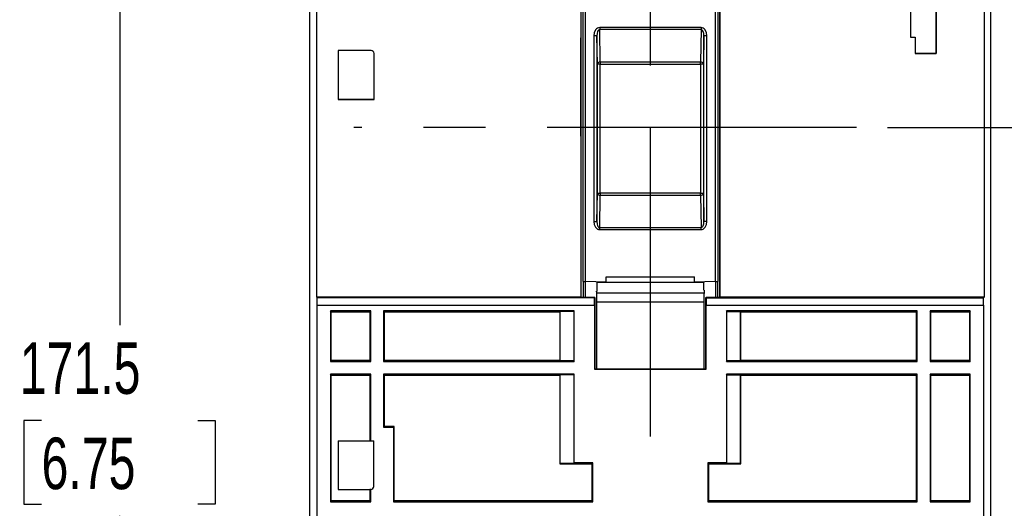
# Model space of a CAD drawing. Header units: millimetres. Extents: x 0 to 699, y 0 to 540.
# Tile 22 of 38: x 391 to 493, y 164 to 214. Entities that reach past the tile are written whole.
import ezdxf

# ---------------------------------------------------------------- set-up
doc = ezdxf.new("R2010")
doc.units = ezdxf.units.MM
doc.header["$LTSCALE"] = 2.5
doc.linetypes.add('CENTERX2', pattern=[20.32, 12.7, -2.54, 2.54, -2.54])
doc.layers.add('CENTER', color=40, linetype='CENTERX2')
doc.layers.add('DIMENSIONS', color=140, linetype='Continuous', lineweight=25)
doc.styles.add('SLDTEXTSTYLE0', font='TXT', dxfattribs={"width": 0.7})
doc.dimstyles.new('SLDDIMSTYLE0', dxfattribs={"dimtxt": 5.39502, "dimasz": 8.255, "dimexe": 0, "dimexo": 0.0625, "dimgap": 1.348755, "dimtad": 0, "dimtih": 1, "dimtoh": 1, "dimrnd": 1e-09, "dimzin": 12, "dimdsep": 46, "dimtxsty": 'SLDTEXTSTYLE0', "dimsah": 1, "dimcen": 0.09, "dimadec": 0, "dimazin": 3, "dimtfac": 1, "dimtofl": 0, "dimtmove": 0, "dimatfit": 3, "dimfxl": 0, "dimfrac": 2, "dimtolj": 1, "dimtzin": 12, "dimarcsym": 0})
doc.dimstyles.new('SLDDIMSTYLE1', dxfattribs={"dimtxt": 5.39502, "dimasz": 8.255, "dimexe": 0, "dimexo": 0.0625, "dimgap": 1.348755, "dimtad": 0, "dimtih": 1, "dimtoh": 1, "dimrnd": 1e-09, "dimzin": 12, "dimdsep": 46, "dimtxsty": 'SLDTEXTSTYLE0', "dimsah": 1, "dimcen": 0.09, "dimadec": 0, "dimazin": 3, "dimtfac": 1, "dimtmove": 0, "dimatfit": 0, "dimfxl": 0, "dimfrac": 2, "dimtolj": 1, "dimtzin": 12, "dimarcsym": 0})

# ---------------------------------------------------------------- blocks, each defined once
blk = doc.blocks.new('_D_12')
at = {"layer": 'DIMENSIONS'}
for p, q in [((506.48, 251.52), (506.48, 267.4)), ((486.7, 251.52), (514.42, 251.52)), ((498.47, 227.29), (496.65, 227.29)), ((496.65, 227.29), (496.65, 218.72)), ((514.5, 227.29), (516.31, 227.29)), ((516.31, 227.29), (516.31, 218.72)), ((496.65, 218.72), (498.47, 218.72)), ((516.31, 218.72), (514.5, 218.72)), ((480.52, 203.07), (514.42, 203.07)), ((506.48, 203.07), (506.48, 187.19))]:
    blk.add_line(p, q, dxfattribs=at)
for points in [[(506.48, 251.52), (507.75, 259.78), (505.21, 259.78)], [(506.48, 203.07), (505.21, 194.81), (507.75, 194.81)]]:
    blk.add_solid(points, dxfattribs=at)
at = {"layer": 'DIMENSIONS', "char_height": 5.292, "attachment_point": 1, "style": 'SLDTEXTSTYLE0'}
for s, insert in [('48.5', (498.47, 235.32)), ('1.91', (498.47, 225.54))]:
    blk.add_mtext(s, dxfattribs=dict(at, insert=insert))
blk = doc.blocks.new('_D_14')
at = {"layer": 'DIMENSIONS'}
for p, q in [((429.89, 258.74), (393.75, 258.74)), ((401.69, 258.74), (401.69, 182.77)), ((393.67, 172.99), (391.86, 172.99)), ((391.86, 172.99), (391.86, 164.42)), ((409.7, 172.99), (411.51, 172.99)), ((411.51, 172.99), (411.51, 164.42)), ((391.86, 164.42), (393.67, 164.42)), ((411.51, 164.42), (409.7, 164.42)), ((401.69, 87.24), (401.69, 163.21)), ((429.91, 87.24), (393.75, 87.24))]:
    blk.add_line(p, q, dxfattribs=at)
for points in [[(401.69, 258.74), (400.42, 250.49), (402.96, 250.49)], [(401.69, 87.24), (402.96, 95.49), (400.42, 95.49)]]:
    blk.add_solid(points, dxfattribs=at)
at = {"layer": 'DIMENSIONS', "char_height": 5.292, "attachment_point": 1, "style": 'SLDTEXTSTYLE0'}
for s, insert in [('171.5', (391.43, 181.02)), ('6.75', (393.67, 171.24))]:
    blk.add_mtext(s, dxfattribs=dict(at, insert=insert))

msp = doc.modelspace()

# ---------------------------------------------------------------- linework, layer by layer
for p, q in [((421.205, 94.469), (421.205, 251.408)), ((491.144, 94.469), (491.144, 251.408)), ((449.039, 221.086), (449.039, 212.282)), ((449.264, 187.252), (449.264, 221.21)), ((449.505, 187.248), (449.505, 221.21)), ((462.845, 221.21), (462.845, 187.248)), ((463.086, 221.21), (463.086, 187.252)), ((463.311, 221.086), (463.311, 212.282)), ((421.921, 185.649), (421.921, 218.028)), ((485.511, 217.733), (485.511, 210.661)), ((485.513, 210.659), (485.513, 217.735)), ((490.429, 218.028), (490.429, 185.649)), ((449.036, 217.287), (449.036, 212.284)), ((463.313, 212.284), (463.313, 217.287)), ((482.888, 214.949), (482.888, 212.36)), ((482.89, 214.951), (482.89, 212.362)), ((450.973, 213.334), (450.973, 213.122)), ((461.377, 213.334), (450.973, 213.334)), ((461.377, 213.334), (461.377, 213.122)), ((461.384, 213.334), (461.377, 213.334)), ((461.384, 213.334), (461.381, 213.122)), ((449.029, 212.284), (449.036, 212.284)), ((449.029, 212.284), (449.029, 202.194)), ((449.029, 212.284), (449.032, 212.282)), ((449.036, 212.284), (449.039, 212.282)), ((450.68, 212.496), (450.38, 212.496)), ((450.38, 212.496), (450.38, 193.424)), ((450.731, 209.586), (450.68, 212.496)), ((450.68, 212.496), (450.68, 193.424)), ((451.031, 209.798), (450.973, 213.122)), ((461.377, 213.122), (450.973, 213.122)), ((461.377, 213.122), (461.319, 209.798)), ((461.381, 213.122), (461.377, 213.122)), ((461.67, 212.496), (461.619, 209.586)), ((461.67, 193.424), (461.67, 212.496)), ((461.97, 212.496), (461.67, 212.496)), ((461.97, 193.424), (461.97, 212.496)), ((463.313, 212.284), (463.311, 212.282)), ((463.313, 212.284), (463.32, 212.284)), ((463.318, 212.282), (463.32, 212.284)), ((463.32, 202.194), (463.32, 212.284)), ((482.888, 212.36), (482.89, 212.362)), ((482.888, 212.36), (483.349, 212.36)), ((482.89, 212.362), (483.351, 212.362)), ((483.351, 212.362), (483.349, 212.36)), ((483.349, 212.36), (483.349, 210.659)), ((483.351, 212.362), (483.351, 210.661)), ((449.032, 202.196), (449.032, 212.282)), ((449.032, 212.282), (449.039, 212.282)), ((463.311, 212.282), (463.318, 212.282)), ((463.318, 212.282), (463.318, 202.196)), ((427.513, 210.979), (424.121, 210.979)), ((424.121, 210.979), (424.121, 205.951)), ((427.813, 205.951), (427.813, 210.679)), ((483.349, 210.659), (483.351, 210.661)), ((483.349, 210.659), (485.513, 210.659)), ((485.511, 210.661), (483.351, 210.661)), ((485.513, 210.659), (485.511, 210.661)), ((450.731, 196.334), (450.731, 209.586)), ((451.031, 209.586), (450.731, 209.586)), ((451.031, 209.798), (451.031, 209.586)), ((461.319, 209.798), (451.031, 209.798)), ((451.031, 196.334), (451.031, 209.586)), ((451.031, 209.586), (461.319, 209.586)), ((461.319, 209.586), (461.319, 209.798)), ((461.319, 209.586), (461.319, 196.334)), ((461.619, 209.586), (461.319, 209.586)), ((461.619, 209.586), (461.619, 196.334)), ((427.813, 205.953), (424.121, 205.953)), ((424.121, 205.951), (427.813, 205.951)), ((449.032, 202.196), (449.029, 202.194)), ((449.036, 202.194), (449.029, 202.194)), ((449.039, 202.196), (449.032, 202.196)), ((449.039, 202.196), (449.036, 202.194)), ((449.036, 202.194), (449.036, 185.653)), ((449.039, 202.196), (449.039, 185.655)), ((463.311, 202.196), (463.311, 185.655)), ((463.311, 202.196), (463.313, 202.194)), ((463.318, 202.196), (463.311, 202.196)), ((463.313, 185.653), (463.313, 202.194)), ((463.32, 202.194), (463.313, 202.194)), ((463.32, 202.194), (463.318, 202.196)), ((450.68, 193.424), (450.731, 196.334)), ((450.731, 196.334), (451.031, 196.334)), ((450.973, 192.798), (451.031, 196.122)), ((461.319, 196.334), (451.031, 196.334)), ((451.031, 196.334), (451.031, 196.122)), ((451.031, 196.122), (461.319, 196.122)), ((461.319, 196.122), (461.319, 196.334)), ((461.319, 196.334), (461.619, 196.334)), ((461.319, 196.122), (461.377, 192.798)), ((461.619, 196.334), (461.67, 193.424)), ((450.38, 193.424), (450.68, 193.424)), ((461.97, 193.424), (461.67, 193.424)), ((450.965, 192.586), (450.969, 192.798)), ((450.965, 192.586), (450.973, 192.586)), ((450.969, 192.798), (450.973, 192.798)), ((450.973, 192.798), (461.377, 192.798)), ((450.973, 192.586), (450.973, 192.798)), ((450.973, 192.586), (461.377, 192.586)), ((461.377, 192.586), (461.377, 192.798)), ((449.264, 187.252), (449.505, 187.248)), ((449.296, 185.637), (449.296, 187.252)), ((449.499, 185.637), (449.499, 187.248)), ((451.649, 187.21), (449.505, 187.248)), ((450.675, 187.21), (461.675, 187.21)), ((450.675, 187.21), (450.675, 187.201)), ((450.675, 187.201), (450.675, 186.277)), ((450.675, 187.201), (461.675, 187.201)), ((451.649, 187.736), (460.701, 187.736)), ((451.649, 187.21), (451.649, 187.736)), ((451.649, 187.21), (451.649, 187.21)), ((460.701, 187.21), (460.701, 187.736)), ((462.845, 187.248), (460.701, 187.21)), ((460.701, 187.21), (460.701, 187.21)), ((461.675, 187.201), (461.675, 187.21)), ((461.675, 186.358), (461.675, 187.201)), ((462.845, 187.248), (463.086, 187.252)), ((462.851, 187.248), (462.851, 185.637)), ((463.053, 187.252), (463.053, 185.637)), ((450.657, 186.277), (450.657, 178.31)), ((450.665, 186.08), (450.657, 186.277)), ((450.657, 186.277), (450.675, 186.277)), ((461.685, 186.08), (450.665, 186.08)), ((461.675, 186.358), (461.695, 186.358)), ((461.695, 186.358), (461.685, 186.08)), ((461.692, 178.31), (461.692, 186.086)), ((421.959, 185.574), (421.921, 185.649)), ((449.071, 185.649), (421.921, 185.649)), ((421.965, 184.849), (421.959, 185.574)), ((450.442, 185.574), (421.959, 185.574)), ((449.036, 185.653), (449.039, 185.655)), ((449.036, 185.653), (449.071, 185.653)), ((449.039, 185.655), (449.069, 185.655)), ((449.071, 185.653), (449.069, 185.655)), ((449.071, 185.653), (449.071, 185.649)), ((449.084, 185.637), (449.071, 185.649)), ((450.445, 185.637), (449.084, 185.637)), ((450.429, 184.849), (450.442, 185.574)), ((450.442, 185.574), (450.475, 185.607)), ((450.475, 185.607), (450.445, 185.637)), ((450.475, 185.607), (450.475, 178.277)), ((450.675, 178.31), (450.675, 185.174)), ((450.675, 185.174), (461.675, 185.174)), ((461.675, 185.174), (461.675, 178.31)), ((461.875, 185.607), (461.905, 185.637)), ((461.875, 178.277), (461.875, 185.607)), ((461.875, 185.607), (461.908, 185.574)), ((463.266, 185.637), (461.905, 185.637)), ((461.908, 185.574), (461.92, 184.849)), ((461.908, 185.574), (490.391, 185.574)), ((463.278, 185.649), (463.266, 185.637)), ((463.28, 185.655), (463.278, 185.653)), ((463.278, 185.653), (463.313, 185.653)), ((463.278, 185.653), (463.278, 185.649)), ((490.429, 185.649), (463.278, 185.649)), ((463.28, 185.655), (463.311, 185.655)), ((463.313, 185.653), (463.311, 185.655)), ((490.385, 184.849), (490.391, 185.574)), ((490.429, 185.649), (490.391, 185.574)), ((421.965, 95.229), (421.965, 184.849)), ((421.965, 184.849), (450.429, 184.849)), ((427.462, 184.236), (423.334, 184.236)), ((423.334, 184.236), (423.334, 179.062)), ((423.421, 184.149), (423.334, 184.236)), ((423.421, 179.149), (423.421, 184.149)), ((423.421, 184.149), (427.375, 184.149)), ((427.375, 184.149), (427.462, 184.236)), ((427.375, 184.149), (427.375, 179.149)), ((427.462, 179.062), (427.462, 184.236)), ((448.362, 184.236), (428.788, 184.236)), ((428.788, 184.236), (428.788, 179.062)), ((428.788, 184.236), (428.875, 184.149)), ((428.875, 179.149), (428.875, 184.149)), ((428.875, 184.149), (446.875, 184.149)), ((446.875, 184.149), (446.917, 184.191)), ((446.875, 184.149), (446.875, 179.149)), ((448.317, 184.191), (446.917, 184.191)), ((446.917, 179.107), (446.917, 184.191)), ((448.317, 184.191), (448.362, 184.236)), ((448.317, 184.191), (448.317, 179.107)), ((448.362, 179.062), (448.362, 184.236)), ((450.429, 184.849), (450.429, 178.277)), ((461.92, 178.277), (461.92, 184.849)), ((461.92, 184.849), (490.385, 184.849)), ((463.988, 184.236), (463.988, 179.062)), ((483.562, 184.236), (463.988, 184.236)), ((464.033, 184.191), (463.988, 184.236)), ((464.033, 179.107), (464.033, 184.191)), ((464.033, 184.191), (465.433, 184.191)), ((465.433, 184.191), (465.475, 184.149)), ((465.433, 179.107), (465.433, 184.191)), ((465.475, 184.149), (483.475, 184.149)), ((465.475, 179.149), (465.475, 184.149)), ((483.475, 184.149), (483.562, 184.236)), ((483.475, 184.149), (483.475, 179.149)), ((483.562, 179.062), (483.562, 184.236)), ((489.016, 184.236), (484.888, 184.236)), ((484.888, 184.236), (484.888, 179.062)), ((484.975, 184.149), (484.888, 184.236)), ((484.975, 179.149), (484.975, 184.149)), ((484.975, 184.149), (488.929, 184.149)), ((489.016, 184.236), (488.929, 184.149)), ((488.929, 184.149), (488.929, 179.149)), ((489.016, 179.062), (489.016, 184.236)), ((490.385, 184.849), (490.385, 95.229)), ((423.421, 179.149), (423.334, 179.062)), ((423.334, 179.062), (427.462, 179.062)), ((427.375, 179.149), (423.421, 179.149)), ((427.462, 179.062), (427.375, 179.149)), ((428.875, 179.149), (428.788, 179.062)), ((428.788, 179.062), (448.362, 179.062)), ((446.875, 179.149), (428.875, 179.149)), ((446.917, 179.107), (446.875, 179.149)), ((448.317, 179.107), (446.917, 179.107)), ((448.317, 179.107), (448.362, 179.062)), ((463.988, 179.062), (464.033, 179.107)), ((463.988, 179.062), (483.562, 179.062)), ((465.433, 179.107), (464.033, 179.107)), ((465.475, 179.149), (465.433, 179.107)), ((483.475, 179.149), (465.475, 179.149)), ((483.475, 179.149), (483.562, 179.062)), ((484.975, 179.149), (484.888, 179.062)), ((484.888, 179.062), (489.016, 179.062)), ((488.929, 179.149), (484.975, 179.149)), ((488.929, 179.149), (489.016, 179.062)), ((450.429, 178.277), (461.92, 178.277)), ((450.475, 178.31), (450.657, 178.31)), ((450.657, 178.31), (450.675, 178.31)), ((450.675, 178.31), (461.675, 178.31)), ((461.675, 178.31), (461.692, 178.31)), ((461.692, 178.31), (461.875, 178.31)), ((427.462, 177.736), (423.334, 177.736)), ((423.334, 177.736), (423.334, 164.641)), ((423.421, 177.649), (423.334, 177.736)), ((423.421, 164.729), (423.421, 177.649)), ((423.421, 177.649), (427.375, 177.649)), ((427.375, 177.649), (427.462, 177.736)), ((427.375, 177.649), (427.375, 170.889)), ((427.462, 170.889), (427.462, 177.736)), ((448.362, 177.736), (428.788, 177.736)), ((428.788, 177.736), (428.788, 172.302)), ((428.875, 177.649), (428.788, 177.736)), ((428.875, 172.389), (428.875, 177.649)), ((428.875, 177.649), (446.875, 177.649)), ((446.875, 177.649), (446.917, 177.691)), ((446.875, 177.649), (446.875, 168.549)), ((448.317, 177.691), (446.917, 177.691)), ((446.917, 168.591), (446.917, 177.691)), ((448.317, 177.691), (448.362, 177.736)), ((448.317, 177.691), (448.317, 168.591)), ((448.362, 168.636), (448.362, 177.736)), ((463.988, 177.736), (463.988, 168.636)), ((483.562, 177.736), (463.988, 177.736)), ((464.033, 177.691), (463.988, 177.736)), ((464.033, 168.591), (464.033, 177.691)), ((464.033, 177.691), (465.433, 177.691)), ((465.433, 177.691), (465.475, 177.649)), ((465.433, 168.591), (465.433, 177.691)), ((465.475, 177.649), (483.475, 177.649)), ((465.475, 168.549), (465.475, 177.649)), ((483.475, 177.649), (483.562, 177.736)), ((483.475, 177.649), (483.475, 164.729)), ((483.562, 164.641), (483.562, 177.736)), ((489.016, 177.736), (484.888, 177.736)), ((484.888, 177.736), (484.888, 164.641)), ((484.975, 177.649), (484.888, 177.736)), ((484.975, 164.729), (484.975, 177.649)), ((484.975, 177.649), (488.929, 177.649)), ((488.929, 177.649), (489.016, 177.736)), ((488.929, 177.649), (488.929, 164.729)), ((489.016, 164.641), (489.016, 177.736)), ((428.788, 172.302), (428.875, 172.389)), ((428.788, 172.302), (429.788, 172.302)), ((429.875, 172.389), (428.875, 172.389)), ((429.875, 172.389), (429.788, 172.302)), ((429.788, 172.302), (429.788, 164.641)), ((429.875, 164.729), (429.875, 172.389)), ((424.121, 170.889), (424.121, 165.899)), ((424.121, 170.889), (427.375, 170.889)), ((427.375, 170.889), (427.462, 170.889)), ((427.462, 170.889), (427.769, 170.889)), ((427.769, 166.22), (427.769, 170.889)), ((446.917, 168.591), (446.875, 168.549)), ((446.875, 168.549), (450.175, 168.549)), ((448.317, 168.591), (446.917, 168.591)), ((448.317, 168.591), (448.362, 168.636)), ((450.262, 168.636), (448.362, 168.636)), ((450.175, 168.549), (450.262, 168.636)), ((450.175, 168.549), (450.175, 164.729)), ((450.262, 164.641), (450.262, 168.636)), ((463.988, 168.636), (462.088, 168.636)), ((462.088, 168.636), (462.088, 164.641)), ((462.175, 168.549), (462.088, 168.636)), ((462.175, 164.729), (462.175, 168.549)), ((462.175, 168.549), (465.475, 168.549)), ((463.988, 168.636), (464.033, 168.591)), ((465.433, 168.591), (464.033, 168.591)), ((465.475, 168.549), (465.433, 168.591)), ((424.121, 165.899), (427.375, 165.899)), ((427.462, 165.92), (427.375, 165.899)), ((427.375, 165.899), (427.375, 164.729)), ((427.462, 164.641), (427.462, 165.92)), ((427.462, 165.92), (427.469, 165.92)), ((423.421, 164.729), (423.334, 164.641)), ((423.334, 164.641), (427.462, 164.641)), ((427.375, 164.729), (423.421, 164.729)), ((427.462, 164.641), (427.375, 164.729)), ((429.875, 164.729), (429.788, 164.641)), ((429.788, 164.641), (450.262, 164.641)), ((450.175, 164.729), (429.875, 164.729)), ((450.175, 164.729), (450.262, 164.641)), ((462.175, 164.729), (462.088, 164.641)), ((462.088, 164.641), (483.562, 164.641)), ((483.475, 164.729), (462.175, 164.729)), ((483.475, 164.729), (483.562, 164.641)), ((484.975, 164.729), (484.888, 164.641)), ((484.888, 164.641), (489.016, 164.641)), ((488.929, 164.729), (484.975, 164.729)), ((489.016, 164.641), (488.929, 164.729))]:
    msp.add_line(p, q)
at = {"flags": 128}
for points in [[(450.973, 213.334), (450.861, 213.32), (450.754, 213.276), (450.647, 213.197), (450.553, 213.089), (450.422, 212.806), (450.38, 212.496)], [(461.97, 212.496), (461.929, 212.804), (461.799, 213.086), (461.707, 213.193), (461.601, 213.273), (461.495, 213.318), (461.384, 213.334)], [(450.973, 213.122), (450.945, 213.12), (450.917, 213.111), (450.862, 213.077), (450.81, 213.02), (450.764, 212.94), (450.699, 212.728), (450.68, 212.496)], [(461.67, 212.496), (461.651, 212.727), (461.587, 212.938), (461.541, 213.018), (461.49, 213.075), (461.436, 213.11), (461.408, 213.119), (461.381, 213.122)], [(450.38, 193.424), (450.421, 193.116), (450.551, 192.834), (450.643, 192.727), (450.749, 192.648), (450.855, 192.602), (450.965, 192.586)], [(450.68, 193.424), (450.699, 193.194), (450.763, 192.982), (450.808, 192.902), (450.86, 192.845), (450.914, 192.81), (450.941, 192.801), (450.969, 192.798)], [(461.377, 192.798), (461.405, 192.8), (461.433, 192.809), (461.488, 192.843), (461.539, 192.9), (461.586, 192.98), (461.65, 193.192), (461.67, 193.424)], [(461.377, 192.586), (461.488, 192.6), (461.596, 192.644), (461.703, 192.723), (461.797, 192.831), (461.928, 193.114), (461.97, 193.424)]]:
    msp.add_lwpolyline(points, dxfattribs=at)
for centre, radius, start, end in [((427.513, 210.679), 0.3, 0.00076, 90.00088), ((450.997, 209.528), 0.272, 82.77494, 167.76207), ((461.353, 209.528), 0.272, 12.23793, 97.22506), ((450.997, 196.392), 0.272, 192.23793, 277.22506), ((461.353, 196.392), 0.272, 262.77494, 347.76207), ((427.47, 166.22), 0.299, 269.83729, 0.16107)]:
    msp.add_arc(centre, radius, start, end)
for centre, major_axis, start_param, end_param in [((450.657, 185.174), (0, 1), 4.712389, 5.846853), ((461.692, 185.174), (0, 1), 0.4363323, 1.5707963), ((461.698, 186.086), (0, 0.3), 0.4363323, 1.5707963)]:
    msp.add_ellipse(centre, major_axis=major_axis, ratio=0.0174551, start_param=start_param, end_param=end_param)
at = {"layer": 'CENTER'}
for p, q in [((456.175, 171.355), (456.175, 268.719)), ((477.344, 203.066), (425.738, 203.066))]:
    msp.add_line(p, q, dxfattribs=at)

# ---------------------------------------------------------------- dimensions: what is measured, and where the dimension line sits
at = {"layer": 'DIMENSIONS'}
for base, p1, p2, dimstyle, picture, middle in [((506.481, 251.5212), (477.3439, 203.0661), (483.5265, 251.5212), 'SLDDIMSTYLE1', '_D_12', (506.481, 227.2936)), ((401.686, 87.236), (433.061, 258.743), (433.085, 87.236), 'SLDDIMSTYLE0', '_D_14', (401.686, 172.99))]:
    dim = msp.add_linear_dim(base=base, p1=p1, p2=p2, angle=90, dimstyle=dimstyle, dxfattribs=at)
    dim.commit()
    dim.dimension.update_dxf_attribs({"geometry": picture, "text_midpoint": middle, "dimtype": 160})

doc.saveas('drawing.dxf')
